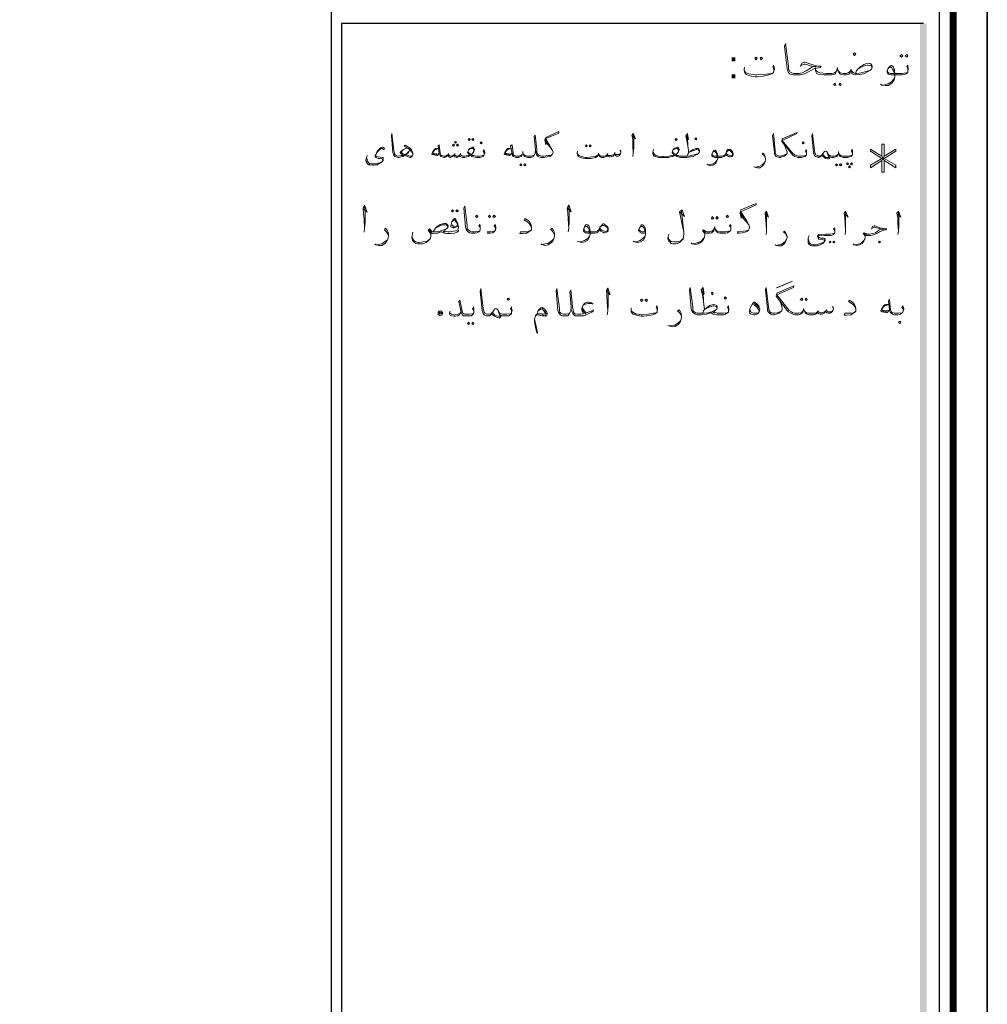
# Model space of a CAD drawing. Header units: metres. Extents: x 5.7 to 89.8, y 4 to 63.5.
# Tile 12 of 16: x 70.7 to 89.8, y 23.4 to 42.8. Entities that reach past the tile are written whole.
import ezdxf

# ---------------------------------------------------------------- set-up
doc = ezdxf.new("R2010")
doc.units = ezdxf.units.M
doc.header["$MEASUREMENT"] = 0
for name, color, linetype in [('PDF6_KADR', 7, 'Continuous'), ('PDF6_Text', 7, 'Continuous'), ('PDF6_textt', 7, 'Continuous')]:
    doc.layers.add(name, color=color, linetype=linetype)
doc.styles.add('PDF B Mitra', font='BMITRA.TTF')

msp = doc.modelspace()

# ---------------------------------------------------------------- linework, layer by layer
at = {"layer": 'PDF6_KADR', "lineweight": 25}
for points in [[(5.695, 4.013), (89.785, 4.013), (89.785, 63.476), (5.695, 63.476)], [(5.695, 63.476), (89.785, 63.476), (89.785, 4.013), (5.695, 4.013)], [(6.514, 4.832), (88.841, 4.832), (88.841, 62.657), (6.514, 62.657)]]:
    msp.add_lwpolyline(points, close=True, dxfattribs=at)
at = {"layer": 'PDF6_KADR', "lineweight": 0, "const_width": 0.135}
msp.add_lwpolyline([(6.235, 62.937), (6.235, 4.552), (89.111, 4.552), (89.111, 62.937)], close=True, dxfattribs=at)
at = {"layer": 'PDF6_KADR', "lineweight": 25}
for points in [[(76.851, 4.832), (76.851, 62.657)], [(88.524, 42.759), (77.053, 42.759), (77.053, 15.956), (77.053, 15.628), (88.524, 15.628)]]:
    msp.add_lwpolyline(points, dxfattribs=at)
at = {"layer": 'PDF6_KADR', "transparency": 33554559}
for points in [[(88.456, 15.628), (88.591, 15.628), (88.456, 42.759)], [(88.591, 15.628), (88.456, 42.759), (88.591, 42.759)]]:
    msp.add_solid(points, dxfattribs=at)
at = {"layer": 'PDF6_textt', "lineweight": 20}
for points in [[(86.097, 41.912), (86.135, 41.989), (86.174, 41.998), (86.193, 41.998), (86.328, 41.95), (86.443, 41.921), (86.511, 41.921), (86.491, 41.893), (86.424, 41.883), (86.376, 41.873), (86.318, 41.844), (86.26, 41.806), (86.183, 41.767), (86.097, 41.748), (85.971, 41.748), (85.962, 41.748), (85.923, 41.758), (85.885, 41.767), (85.865, 41.796), (85.846, 41.835), (85.836, 41.873), (85.788, 42.307), (85.808, 42.364), (85.865, 41.921), (85.865, 41.854), (85.875, 41.835), (85.894, 41.806), (85.933, 41.787), (85.962, 41.777), (85.971, 41.777), (86.068, 41.777), (86.135, 41.787), (86.212, 41.825), (86.299, 41.883), (86.347, 41.912), (86.414, 41.912), (86.347, 41.912), (86.193, 41.96), (86.174, 41.96), (86.116, 41.931)], [(85.576, 41.825), (85.576, 41.844), (85.567, 41.883), (85.557, 41.912), (85.567, 41.941), (85.576, 41.921), (85.586, 41.873), (85.586, 41.854), (85.576, 41.825), (85.567, 41.796), (85.538, 41.767), (85.47, 41.748), (85.336, 41.719), (85.259, 41.71), (85.21, 41.71), (85.104, 41.729), (85.037, 41.758), (85.008, 41.777), (84.999, 41.806), (84.989, 41.835), (84.989, 41.854), (84.999, 41.902)], [(87.185, 41.777), (87.204, 41.835), (87.233, 41.864), (87.272, 41.902), (87.349, 41.95), (87.426, 41.979), (87.474, 41.97), (87.503, 41.95), (87.512, 41.921), (87.512, 41.902), (87.503, 41.864), (87.483, 41.844), (87.435, 41.815), (87.349, 41.767), (87.272, 41.758), (87.194, 41.748), (87.185, 41.748), (87.146, 41.758), (87.117, 41.767), (87.117, 41.787), (87.108, 41.825), (87.098, 41.864), (87.089, 41.825), (87.079, 41.787), (87.069, 41.767), (87.04, 41.758), (87.002, 41.748), (86.954, 41.748), (86.906, 41.758), (86.877, 41.767), (86.857, 41.796), (86.838, 41.844), (86.828, 41.893), (86.819, 41.844), (86.8, 41.796), (86.79, 41.767), (86.751, 41.758), (86.713, 41.748), (86.655, 41.748), (86.568, 41.748), (86.482, 41.758), (86.424, 41.767), (86.405, 41.806), (86.395, 41.844), (86.395, 41.893)], [(87.233, 41.864), (87.31, 41.912), (87.387, 41.931), (87.426, 41.941), (87.435, 41.941), (87.493, 41.931), (87.512, 41.902)], [(88.215, 41.825), (88.215, 41.844), (88.215, 41.883), (88.196, 41.912), (88.215, 41.941), (88.215, 41.921), (88.225, 41.873), (88.225, 41.854), (88.215, 41.825), (88.215, 41.796), (88.186, 41.767), (88.148, 41.758), (88.1, 41.748), (88.032, 41.748), (87.888, 41.748), (87.849, 41.758), (87.83, 41.767), (87.82, 41.777), (87.811, 41.806), (87.811, 41.825), (87.83, 41.883), (87.869, 41.921), (87.888, 41.931), (87.898, 41.931), (87.926, 41.912), (87.955, 41.844), (87.965, 41.767), (87.965, 41.71), (87.946, 41.652), (87.907, 41.594), (87.84, 41.536), (87.772, 41.536), (87.705, 41.546), (87.676, 41.565)], [(84.989, 41.835), (85.018, 41.796), (85.085, 41.767), (85.21, 41.748), (85.239, 41.748), (85.374, 41.758), (85.48, 41.767), (85.528, 41.777), (85.567, 41.796)], [(86.809, 41.835), (86.8, 41.806), (86.771, 41.787), (86.723, 41.777), (86.655, 41.777), (86.607, 41.777), (86.482, 41.787), (86.434, 41.806), (86.414, 41.825), (86.395, 41.844)], [(86.848, 41.835), (86.867, 41.806), (86.886, 41.787), (86.944, 41.777), (87.002, 41.777), (87.04, 41.787), (87.069, 41.806), (87.089, 41.825)], [(87.108, 41.825), (87.146, 41.787), (87.185, 41.777), (87.214, 41.777), (87.3, 41.787), (87.397, 41.815), (87.483, 41.844)], [(87.83, 41.873), (87.849, 41.893), (87.878, 41.902), (87.898, 41.902), (87.917, 41.864), (87.936, 41.825), (87.946, 41.796), (87.965, 41.71), (87.946, 41.671), (87.898, 41.613), (87.83, 41.575), (87.763, 41.555), (87.715, 41.546)], [(87.82, 41.835), (87.82, 41.806), (87.84, 41.787), (87.878, 41.777), (88.032, 41.777), (88.109, 41.777), (88.186, 41.787), (88.215, 41.796)], [(78.459, 40.188), (78.449, 40.207), (78.43, 40.236), (78.392, 40.284), (78.286, 40.342), (78.305, 40.361), (78.411, 40.294), (78.44, 40.255), (78.459, 40.207), (78.459, 40.178), (78.449, 40.159), (78.44, 40.14), (78.411, 40.12), (78.401, 40.12), (78.305, 40.159), (78.247, 40.178), (78.218, 40.197), (78.209, 40.207), (78.209, 40.217), (78.228, 40.246), (78.257, 40.265), (78.276, 40.274), (78.314, 40.294), (78.343, 40.303), (78.372, 40.294), (78.392, 40.274), (78.392, 40.255), (78.372, 40.217), (78.324, 40.178), (78.286, 40.159), (78.266, 40.14), (78.218, 40.13), (78.18, 40.12), (78.17, 40.12), (78.16, 40.12), (78.132, 40.13), (78.103, 40.14), (78.083, 40.159), (78.074, 40.188), (78.064, 40.217), (78.035, 40.544), (78.045, 40.592), (78.083, 40.255), (78.093, 40.207), (78.093, 40.188), (78.112, 40.169), (78.132, 40.159), (78.16, 40.149), (78.17, 40.149), (78.228, 40.159), (78.266, 40.159), (78.286, 40.169), (78.324, 40.188), (78.343, 40.207), (78.382, 40.246)], [(81.204, 40.178), (81.165, 40.159), (81.127, 40.159), (81.05, 40.149), (81.021, 40.149), (80.992, 40.149), (80.953, 40.159), (80.944, 40.159), (80.925, 40.178), (80.905, 40.226), (80.905, 40.274), (80.867, 40.563), (80.848, 40.535), (80.876, 40.274), (80.886, 40.226), (80.896, 40.178), (80.915, 40.149), (80.944, 40.13), (80.992, 40.12), (81.021, 40.12), (81.04, 40.12), (81.108, 40.13), (81.165, 40.14), (81.185, 40.159), (81.204, 40.178), (81.223, 40.217), (81.223, 40.226), (81.213, 40.255), (81.175, 40.332), (81.079, 40.496), (81.339, 40.602), (81.339, 40.631), (81.079, 40.515), (81.059, 40.467), (81.079, 40.371), (81.079, 40.496)], [(82.783, 40.544), (82.851, 40.486), (82.803, 40.602), (82.774, 40.554), (82.793, 40.477), (82.793, 40.361), (82.803, 40.207), (82.793, 40.14)], [(82.803, 40.207), (82.812, 40.313), (82.812, 40.496), (82.803, 40.573)], [(83.843, 40.544), (83.891, 40.477), (83.872, 40.592), (83.843, 40.544), (83.862, 40.457), (83.881, 40.352), (83.901, 40.207)], [(83.881, 40.352), (83.872, 40.506), (83.872, 40.583)], [(85.779, 40.38), (85.808, 40.313), (85.827, 40.255), (85.836, 40.226), (85.836, 40.207), (85.827, 40.188), (85.798, 40.159), (85.779, 40.149), (85.74, 40.13), (85.702, 40.12), (85.682, 40.12), (85.644, 40.13), (85.625, 40.14), (85.605, 40.159), (85.586, 40.188), (85.586, 40.217), (85.548, 40.544), (85.567, 40.592), (85.605, 40.255), (85.605, 40.207), (85.615, 40.188), (85.625, 40.169), (85.653, 40.159), (85.682, 40.149), (85.711, 40.149), (85.75, 40.159), (85.788, 40.169), (85.827, 40.188)], [(86.222, 40.178), (86.222, 40.197), (86.212, 40.226), (86.202, 40.246), (86.212, 40.274), (86.222, 40.255), (86.222, 40.217), (86.222, 40.207), (86.222, 40.178), (86.212, 40.159), (86.193, 40.14), (86.164, 40.13), (86.125, 40.12), (86.077, 40.12), (86.058, 40.12), (86.019, 40.13), (85.981, 40.14), (85.942, 40.169), (85.923, 40.197), (85.731, 40.438), (85.74, 40.486), (86.039, 40.612), (86.029, 40.592), (85.74, 40.457), (85.952, 40.197), (85.991, 40.169), (86.019, 40.159), (86.058, 40.149), (86.077, 40.149), (86.135, 40.149), (86.193, 40.159), (86.212, 40.159)], [(87.127, 40.178), (87.127, 40.197), (87.117, 40.226), (87.108, 40.246), (87.117, 40.274), (87.127, 40.255), (87.127, 40.217), (87.127, 40.207), (87.127, 40.178), (87.117, 40.159), (87.098, 40.14), (87.069, 40.13), (87.031, 40.12), (86.983, 40.12), (86.944, 40.12), (86.915, 40.13), (86.886, 40.14), (86.867, 40.159), (86.857, 40.197), (86.848, 40.236), (86.848, 40.197), (86.828, 40.159), (86.819, 40.14), (86.79, 40.13), (86.761, 40.12), (86.723, 40.12), (86.713, 40.12), (86.684, 40.13), (86.665, 40.14), (86.655, 40.178), (86.626, 40.226), (86.617, 40.236), (86.597, 40.246), (86.588, 40.246), (86.578, 40.236), (86.559, 40.226), (86.54, 40.197), (86.52, 40.159), (86.511, 40.149), (86.501, 40.14), (86.482, 40.13), (86.462, 40.12), (86.453, 40.12), (86.424, 40.13), (86.395, 40.14), (86.376, 40.159), (86.366, 40.188), (86.357, 40.217), (86.328, 40.544), (86.337, 40.592), (86.376, 40.255), (86.385, 40.207), (86.395, 40.188), (86.405, 40.169), (86.434, 40.159), (86.453, 40.149), (86.462, 40.149), (86.472, 40.149), (86.501, 40.159), (86.511, 40.159), (86.52, 40.169), (86.54, 40.197)], [(81.079, 40.448), (81.136, 40.371)], [(81.079, 40.419), (81.165, 40.323), (81.213, 40.255)], [(87.705, 40.063), (87.705, 39.831), (87.753, 39.831), (87.753, 40.063), (87.984, 39.918), (87.984, 39.966), (87.753, 40.101), (87.984, 40.246), (87.984, 40.284), (87.753, 40.149), (87.753, 40.38), (87.705, 40.38), (87.705, 40.149), (87.483, 40.284), (87.483, 40.246), (87.705, 40.101), (87.483, 39.966), (87.483, 39.918), (87.705, 40.063), (87.753, 40.149)], [(77.881, 40.294), (77.871, 40.303), (77.833, 40.294), (77.804, 40.274), (77.766, 40.236), (77.746, 40.217), (77.737, 40.188), (77.727, 40.159), (77.737, 40.14), (77.775, 40.13), (77.852, 40.12), (77.871, 40.12), (77.871, 40.101), (77.871, 40.082), (77.871, 40.063), (77.852, 40.034), (77.823, 40.014), (77.785, 39.995), (77.756, 39.976), (77.727, 39.976), (77.679, 39.966), (77.66, 39.966), (77.611, 39.976), (77.592, 39.976), (77.563, 39.995), (77.544, 40.024), (77.534, 40.063), (77.544, 40.12), (77.554, 40.159)], [(77.862, 40.294), (77.871, 40.274), (77.9, 40.284), (77.891, 40.313), (77.871, 40.323), (77.862, 40.323), (77.823, 40.313), (77.804, 40.294), (77.775, 40.265), (77.746, 40.226), (77.727, 40.188), (77.717, 40.159), (77.717, 40.14), (77.727, 40.12), (77.737, 40.12), (77.775, 40.101), (77.823, 40.101), (77.852, 40.091), (77.862, 40.082), (77.871, 40.072), (77.862, 40.053), (77.852, 40.043), (77.814, 40.024), (77.766, 40.005), (77.737, 39.995), (77.669, 39.995), (77.65, 39.995), (77.611, 39.995), (77.592, 40.014), (77.573, 40.034), (77.554, 40.053), (77.554, 40.082), (77.544, 40.12)], [(78.449, 40.159), (78.43, 40.149), (78.411, 40.149), (78.363, 40.159), (78.305, 40.178), (78.257, 40.197), (78.237, 40.217), (78.228, 40.217), (78.228, 40.226), (78.237, 40.236), (78.276, 40.274), (78.314, 40.294)], [(78.979, 40.197), (78.941, 40.159), (78.931, 40.159), (78.863, 40.169), (78.835, 40.178), (78.835, 40.188), (78.854, 40.236), (78.883, 40.274), (78.902, 40.294), (78.921, 40.294), (78.969, 40.294), (78.912, 40.274), (78.883, 40.265), (78.854, 40.217), (78.863, 40.197), (78.883, 40.197), (78.96, 40.188), (78.979, 40.207)], [(78.931, 40.169), (78.854, 40.188)], [(79.865, 40.178), (79.865, 40.197), (79.855, 40.226), (79.846, 40.246), (79.855, 40.274), (79.865, 40.255), (79.875, 40.217), (79.875, 40.207), (79.865, 40.178), (79.855, 40.159), (79.836, 40.14), (79.817, 40.13), (79.778, 40.12), (79.721, 40.12), (79.711, 40.12), (79.663, 40.13), (79.624, 40.14), (79.605, 40.159), (79.595, 40.169), (79.576, 40.159), (79.557, 40.14), (79.518, 40.13), (79.48, 40.12), (79.461, 40.12), (79.441, 40.12), (79.412, 40.13), (79.393, 40.14), (79.374, 40.159), (79.364, 40.14), (79.345, 40.13), (79.326, 40.12), (79.316, 40.12), (79.287, 40.13), (79.278, 40.14), (79.268, 40.169), (79.249, 40.14), (79.229, 40.13), (79.201, 40.12), (79.191, 40.12), (79.172, 40.13), (79.162, 40.14), (79.143, 40.169), (79.124, 40.14), (79.104, 40.13), (79.085, 40.12), (79.075, 40.12), (79.066, 40.12), (79.037, 40.13), (79.008, 40.14), (78.998, 40.159), (78.979, 40.197), (78.96, 40.352), (78.979, 40.371), (78.998, 40.207), (79.008, 40.178), (79.018, 40.159), (79.037, 40.159), (79.066, 40.149), (79.075, 40.149), (79.095, 40.149), (79.124, 40.159), (79.143, 40.169), (79.162, 40.178), (79.172, 40.159), (79.201, 40.149), (79.22, 40.149), (79.249, 40.159), (79.268, 40.169), (79.278, 40.178), (79.297, 40.159), (79.316, 40.149), (79.345, 40.149), (79.374, 40.159), (79.393, 40.178), (79.403, 40.169), (79.422, 40.159), (79.441, 40.149), (79.461, 40.149), (79.48, 40.149), (79.538, 40.159), (79.576, 40.169), (79.557, 40.197), (79.538, 40.217), (79.538, 40.226), (79.557, 40.265), (79.576, 40.294), (79.615, 40.313), (79.634, 40.323), (79.653, 40.323), (79.663, 40.313), (79.672, 40.284), (79.672, 40.274), (79.663, 40.236), (79.634, 40.197), (79.605, 40.178), (79.634, 40.159), (79.653, 40.159), (79.711, 40.149), (79.721, 40.149), (79.778, 40.149), (79.836, 40.159), (79.855, 40.159)], [(79.162, 40.197), (79.162, 40.178)], [(79.287, 40.197), (79.278, 40.178)], [(79.403, 40.197), (79.393, 40.178)], [(79.547, 40.236), (79.557, 40.217), (79.576, 40.197), (79.605, 40.178)], [(79.663, 40.236), (79.663, 40.265), (79.653, 40.294), (79.634, 40.294), (79.624, 40.294), (79.576, 40.284), (79.557, 40.265)], [(80.414, 40.197), (80.366, 40.159), (80.356, 40.159), (80.289, 40.169), (80.26, 40.178), (80.26, 40.188), (80.279, 40.236), (80.308, 40.274), (80.327, 40.294), (80.347, 40.294), (80.395, 40.294), (80.337, 40.274), (80.308, 40.265), (80.279, 40.217), (80.289, 40.197), (80.308, 40.197), (80.385, 40.188), (80.414, 40.207)], [(80.356, 40.169), (80.279, 40.188)], [(80.876, 40.274), (80.867, 40.207), (80.857, 40.178), (80.838, 40.14), (80.819, 40.13), (80.78, 40.12), (80.761, 40.12), (80.722, 40.12), (80.684, 40.13), (80.665, 40.14), (80.645, 40.159), (80.636, 40.197), (80.626, 40.236), (80.626, 40.197), (80.607, 40.159), (80.597, 40.14), (80.568, 40.13), (80.539, 40.12), (80.501, 40.12), (80.491, 40.12), (80.462, 40.13), (80.433, 40.14), (80.424, 40.159), (80.414, 40.197), (80.385, 40.352), (80.414, 40.371), (80.433, 40.207), (80.433, 40.178), (80.453, 40.159), (80.462, 40.159), (80.491, 40.149), (80.501, 40.149), (80.549, 40.149), (80.587, 40.159), (80.607, 40.169), (80.616, 40.188)], [(80.857, 40.178), (80.848, 40.159), (80.828, 40.159), (80.79, 40.149), (80.761, 40.149), (80.713, 40.149), (80.674, 40.159), (80.655, 40.169), (80.645, 40.188)], [(82.562, 40.217), (82.543, 40.255), (82.552, 40.265), (82.562, 40.236), (82.562, 40.217), (82.552, 40.197), (82.543, 40.178), (82.533, 40.159), (82.504, 40.149), (82.475, 40.149), (82.456, 40.159), (82.427, 40.169), (82.427, 40.178), (82.408, 40.149), (82.379, 40.14), (82.35, 40.13), (82.331, 40.13), (82.311, 40.14), (82.292, 40.149), (82.292, 40.169), (82.273, 40.14), (82.254, 40.13), (82.225, 40.12), (82.186, 40.12), (82.177, 40.12), (82.157, 40.13), (82.148, 40.14), (82.138, 40.149), (82.128, 40.169), (82.119, 40.207), (82.119, 40.178), (82.1, 40.149), (82.09, 40.14), (82.061, 40.12), (81.974, 40.101), (81.897, 40.101), (81.859, 40.101), (81.782, 40.111), (81.724, 40.14), (81.705, 40.169), (81.695, 40.197), (81.695, 40.217), (81.705, 40.246)], [(81.695, 40.197), (81.734, 40.159), (81.782, 40.14), (81.859, 40.12), (81.888, 40.12), (81.984, 40.13), (82.061, 40.14), (82.09, 40.159), (82.119, 40.178)], [(82.128, 40.178), (82.148, 40.159), (82.177, 40.149), (82.186, 40.149), (82.234, 40.149), (82.273, 40.159), (82.292, 40.169), (82.292, 40.178), (82.311, 40.159), (82.34, 40.159), (82.369, 40.159), (82.408, 40.169), (82.427, 40.178), (82.437, 40.197), (82.456, 40.178), (82.475, 40.178), (82.514, 40.178), (82.533, 40.178), (82.552, 40.197)], [(82.302, 40.197), (82.292, 40.178)], [(82.446, 40.217), (82.437, 40.197)], [(83.862, 40.149), (83.881, 40.188), (83.901, 40.217), (83.929, 40.236), (83.987, 40.274), (84.045, 40.294), (84.084, 40.294), (84.103, 40.274), (84.112, 40.255), (84.112, 40.236), (84.103, 40.217), (84.093, 40.197), (84.055, 40.178), (83.987, 40.14), (83.939, 40.13), (83.852, 40.12), (83.737, 40.12), (83.698, 40.13), (83.66, 40.14), (83.641, 40.159), (83.631, 40.169), (83.612, 40.159), (83.583, 40.14), (83.535, 40.13), (83.496, 40.12), (83.409, 40.12), (83.381, 40.12), (83.303, 40.12), (83.246, 40.14), (83.217, 40.149), (83.198, 40.178), (83.188, 40.197), (83.188, 40.217), (83.198, 40.255), (83.207, 40.284)], [(83.198, 40.217), (83.207, 40.197), (83.226, 40.178), (83.246, 40.159), (83.303, 40.149), (83.381, 40.14), (83.409, 40.14), (83.506, 40.149), (83.564, 40.159), (83.612, 40.169), (83.583, 40.197), (83.573, 40.217), (83.573, 40.226), (83.583, 40.265), (83.612, 40.294), (83.641, 40.313), (83.669, 40.323), (83.679, 40.323), (83.698, 40.313), (83.708, 40.284), (83.708, 40.274), (83.698, 40.236), (83.669, 40.197), (83.641, 40.178), (83.66, 40.159), (83.689, 40.159), (83.718, 40.149), (83.737, 40.149), (83.891, 40.149), (83.958, 40.159), (84.026, 40.178), (84.093, 40.197)], [(83.698, 40.236), (83.698, 40.265), (83.679, 40.294), (83.669, 40.294), (83.66, 40.294), (83.612, 40.284), (83.583, 40.265)], [(83.583, 40.236), (83.583, 40.217), (83.602, 40.197), (83.641, 40.178)], [(83.901, 40.217), (83.958, 40.246), (84.016, 40.265), (84.045, 40.274), (84.055, 40.274), (84.093, 40.265), (84.112, 40.236)], [(84.623, 40.178), (84.613, 40.159), (84.594, 40.14), (84.575, 40.13), (84.546, 40.12), (84.517, 40.12), (84.411, 40.12), (84.382, 40.13), (84.373, 40.14), (84.353, 40.149), (84.353, 40.169), (84.353, 40.178), (84.373, 40.226), (84.392, 40.255), (84.411, 40.265), (84.421, 40.265), (84.44, 40.246), (84.459, 40.197), (84.469, 40.14), (84.469, 40.101), (84.45, 40.053), (84.43, 40.005), (84.373, 39.966), (84.324, 39.957), (84.276, 39.976), (84.257, 39.986)], [(84.373, 40.217), (84.382, 40.236), (84.401, 40.236), (84.411, 40.236), (84.43, 40.217), (84.45, 40.178), (84.45, 40.159), (84.469, 40.101), (84.45, 40.063), (84.421, 40.024), (84.373, 39.995), (84.315, 39.976), (84.276, 39.976)], [(84.642, 40.226), (84.661, 40.246), (84.681, 40.255), (84.7, 40.255), (84.719, 40.246), (84.729, 40.236), (84.748, 40.217), (84.767, 40.188), (84.767, 40.178), (84.748, 40.159), (84.739, 40.149), (84.71, 40.159), (84.661, 40.178), (84.633, 40.197), (84.613, 40.178), (84.594, 40.159), (84.556, 40.149), (84.517, 40.149), (84.401, 40.149), (84.373, 40.159), (84.363, 40.169), (84.353, 40.188)], [(85.413, 40.091), (85.403, 40.12), (85.384, 40.159), (85.345, 40.188), (85.365, 40.207), (85.384, 40.178), (85.403, 40.14), (85.413, 40.101), (85.413, 40.082), (85.403, 40.043), (85.384, 39.995), (85.355, 39.957), (85.307, 39.918), (85.249, 39.918), (85.201, 39.928), (85.182, 39.937)], [(86.626, 40.226), (86.636, 40.197), (86.655, 40.14), (86.655, 40.12), (86.636, 40.12), (86.607, 40.12), (86.578, 40.14), (86.559, 40.159), (86.54, 40.178)], [(86.838, 40.188), (86.828, 40.169), (86.809, 40.159), (86.771, 40.149), (86.723, 40.149), (86.713, 40.149), (86.684, 40.159), (86.665, 40.159), (86.655, 40.178)], [(86.867, 40.188), (86.877, 40.169), (86.896, 40.159), (86.934, 40.149), (86.983, 40.149), (87.04, 40.149), (87.098, 40.159), (87.117, 40.159)], [(85.21, 39.928), (85.249, 39.937), (85.297, 39.947), (85.345, 39.976), (85.384, 40.014), (85.403, 40.043)], [(86.665, 40.14), (86.674, 40.12), (86.674, 40.101), (86.655, 40.091), (86.636, 40.091), (86.597, 40.101), (86.578, 40.12), (86.549, 40.14), (86.52, 40.159)], [(87.705, 40.149), (87.753, 40.063)], [(87.753, 40.101), (87.705, 40.101)], [(84.854, 38.628), (84.893, 38.628), (84.96, 38.637), (85.027, 38.656), (85.056, 38.666), (85.076, 38.685), (85.095, 38.733), (85.095, 38.753), (85.085, 38.791), (85.037, 38.878), (84.922, 39.051), (85.23, 39.186), (85.23, 39.215), (84.922, 39.09), (84.912, 39.022), (84.931, 38.926), (84.922, 39.051)], [(77.477, 39.109), (77.554, 39.042), (77.505, 39.177), (77.477, 39.119), (77.486, 39.022), (77.496, 38.897), (77.505, 38.724), (77.496, 38.647)], [(77.505, 38.724), (77.515, 38.849), (77.515, 39.051), (77.505, 39.148)], [(79.788, 38.695), (79.788, 38.724), (79.778, 38.753), (79.759, 38.772), (79.778, 38.801), (79.788, 38.782), (79.788, 38.743), (79.788, 38.724), (79.788, 38.695), (79.778, 38.676), (79.759, 38.656), (79.721, 38.637), (79.682, 38.628), (79.624, 38.628), (79.615, 38.628), (79.576, 38.637), (79.547, 38.656), (79.528, 38.676), (79.509, 38.705), (79.499, 38.743), (79.461, 39.119), (79.48, 39.167), (79.528, 38.782), (79.528, 38.724), (79.538, 38.705), (79.557, 38.685), (79.586, 38.666), (79.615, 38.656), (79.624, 38.656), (79.692, 38.656), (79.759, 38.666), (79.778, 38.676)], [(81.502, 39.119), (81.579, 39.051), (81.531, 39.186), (81.502, 39.128), (81.512, 39.032), (81.522, 38.907), (81.531, 38.724), (81.522, 38.656)], [(81.531, 38.724), (81.541, 38.859), (81.541, 39.051), (81.531, 39.157)], [(83.718, 39.051), (83.814, 38.955), (83.766, 39.09), (83.718, 39.051), (83.804, 38.647), (83.756, 39.061)], [(85.413, 39.003), (85.47, 38.945), (85.432, 39.061), (85.403, 39.022), (85.413, 38.936), (85.422, 38.82), (85.432, 38.666), (85.422, 38.599)], [(85.432, 38.666), (85.432, 38.772), (85.432, 38.955), (85.432, 39.042)], [(86.973, 39.003), (87.04, 38.945), (86.992, 39.061), (86.963, 39.022), (86.973, 38.936), (86.983, 38.82), (86.992, 38.666), (86.983, 38.599)], [(86.992, 38.666), (86.992, 38.772), (86.992, 38.955), (86.992, 39.042)], [(88.013, 39.003), (88.081, 38.945), (88.032, 39.061), (88.003, 39.022), (88.023, 38.936), (88.023, 38.82), (88.032, 38.666), (88.023, 38.599)], [(88.032, 38.666), (88.042, 38.772), (88.042, 38.955), (88.032, 39.042)], [(79.355, 38.762), (79.326, 38.753), (79.307, 38.743), (79.268, 38.733), (79.249, 38.733), (79.22, 38.743), (79.21, 38.753), (79.21, 38.772), (79.22, 38.82), (79.229, 38.859), (79.258, 38.897), (79.278, 38.916), (79.287, 38.916), (79.307, 38.897), (79.326, 38.859), (79.345, 38.811), (79.355, 38.762), (79.355, 38.733), (79.345, 38.695), (79.297, 38.676), (79.258, 38.666), (79.191, 38.656), (79.172, 38.656)], [(79.229, 38.849), (79.258, 38.878), (79.287, 38.888), (79.307, 38.859), (79.335, 38.811), (79.335, 38.791), (79.326, 38.772), (79.316, 38.762), (79.287, 38.753), (79.258, 38.753), (79.249, 38.772), (79.229, 38.791)], [(80.799, 38.733), (80.78, 38.782), (80.751, 38.82), (80.703, 38.859), (80.655, 38.888), (80.665, 38.916), (80.732, 38.878), (80.761, 38.849), (80.79, 38.791), (80.799, 38.733), (80.799, 38.724), (80.799, 38.695), (80.78, 38.676), (80.732, 38.647), (80.703, 38.628), (80.616, 38.618), (80.568, 38.618), (80.578, 38.656), (80.665, 38.656), (80.732, 38.656), (80.761, 38.676), (80.799, 38.695)], [(84.931, 39.003), (84.989, 38.926)], [(84.931, 38.965), (85.027, 38.859), (85.085, 38.791)], [(77.977, 38.589), (77.958, 38.618), (77.939, 38.656), (77.9, 38.695), (77.92, 38.724), (77.949, 38.685), (77.968, 38.647), (77.977, 38.599), (77.977, 38.579), (77.968, 38.531), (77.949, 38.483), (77.91, 38.425), (77.843, 38.387), (77.785, 38.387), (77.727, 38.396), (77.708, 38.416)], [(78.815, 38.647), (78.815, 38.589), (78.815, 38.57), (78.806, 38.522), (78.767, 38.483), (78.719, 38.445), (78.652, 38.416), (78.594, 38.416), (78.555, 38.416), (78.507, 38.425), (78.478, 38.454), (78.449, 38.483), (78.44, 38.55), (78.449, 38.608), (78.459, 38.647)], [(78.815, 38.589), (78.806, 38.618), (78.758, 38.685), (78.786, 38.714), (78.815, 38.685), (78.835, 38.656), (78.854, 38.656), (78.883, 38.656), (78.96, 38.656), (79.046, 38.685), (79.124, 38.714)], [(79.355, 38.685), (79.355, 38.666), (79.326, 38.647), (79.278, 38.628), (79.21, 38.618), (79.191, 38.618), (79.133, 38.618), (79.075, 38.628), (79.046, 38.647), (79.027, 38.656), (78.998, 38.647), (78.941, 38.628), (78.863, 38.618), (78.854, 38.618), (78.825, 38.628), (78.815, 38.647), (78.777, 38.695)], [(78.854, 38.656), (78.883, 38.695), (78.902, 38.724), (78.931, 38.753), (78.998, 38.801), (79.066, 38.82), (79.114, 38.82), (79.133, 38.801), (79.152, 38.782), (79.152, 38.753), (79.133, 38.724), (79.124, 38.714), (79.085, 38.685), (79.095, 38.666), (79.152, 38.656), (79.191, 38.656)], [(78.902, 38.724), (78.969, 38.762), (79.037, 38.791), (79.066, 38.791), (79.085, 38.791), (79.124, 38.791), (79.152, 38.753)], [(79.095, 38.647), (79.056, 38.666)], [(80.087, 38.695), (80.087, 38.724), (80.077, 38.753), (80.058, 38.772), (80.077, 38.801), (80.087, 38.782), (80.096, 38.743), (80.096, 38.724), (80.087, 38.695), (80.077, 38.676), (80.058, 38.656), (80.029, 38.637), (79.981, 38.628), (79.923, 38.628)], [(79.923, 38.656), (79.99, 38.656), (80.058, 38.666), (80.077, 38.676)], [(81.252, 38.589), (81.233, 38.628), (81.213, 38.666), (81.175, 38.705), (81.204, 38.724), (81.223, 38.695), (81.242, 38.656), (81.252, 38.608), (81.252, 38.589), (81.242, 38.541), (81.223, 38.483), (81.185, 38.435), (81.127, 38.396), (81.069, 38.387), (81.002, 38.406), (80.982, 38.416)], [(82.138, 38.695), (82.119, 38.666), (82.109, 38.656), (82.08, 38.637), (82.042, 38.628), (82.013, 38.628), (81.888, 38.628), (81.859, 38.637), (81.84, 38.647), (81.83, 38.656), (81.82, 38.685), (81.82, 38.695), (81.84, 38.753), (81.868, 38.791), (81.888, 38.791), (81.907, 38.791), (81.926, 38.772), (81.945, 38.714), (81.955, 38.656), (81.955, 38.599), (81.936, 38.55), (81.907, 38.493), (81.849, 38.454), (81.791, 38.445), (81.734, 38.454), (81.705, 38.473)], [(81.84, 38.743), (81.859, 38.753), (81.878, 38.762), (81.897, 38.762), (81.917, 38.733), (81.936, 38.695), (81.936, 38.676), (81.955, 38.599), (81.936, 38.56), (81.907, 38.522), (81.84, 38.483), (81.782, 38.464), (81.743, 38.454)], [(81.83, 38.705), (81.84, 38.685), (81.849, 38.666), (81.878, 38.656), (82.013, 38.656), (82.051, 38.656), (82.1, 38.676), (82.128, 38.695), (82.138, 38.724)], [(82.157, 38.753), (82.177, 38.772), (82.206, 38.782), (82.225, 38.782), (82.244, 38.772), (82.263, 38.762), (82.283, 38.743), (82.302, 38.705), (82.302, 38.695), (82.283, 38.666), (82.273, 38.656), (82.234, 38.666), (82.177, 38.685), (82.148, 38.724)], [(83.043, 38.637), (83.015, 38.628), (82.976, 38.628), (82.947, 38.637), (82.937, 38.647), (82.918, 38.656), (82.909, 38.685), (82.909, 38.695), (82.937, 38.753), (82.966, 38.791), (82.976, 38.791), (82.995, 38.791), (83.015, 38.772), (83.043, 38.714), (83.043, 38.656), (83.043, 38.599), (83.034, 38.55), (83.005, 38.493), (82.947, 38.454), (82.88, 38.445), (82.822, 38.454), (82.803, 38.473)], [(82.937, 38.743), (82.947, 38.753), (82.976, 38.762), (82.986, 38.762), (83.015, 38.733), (83.024, 38.695), (83.034, 38.676), (83.043, 38.599), (83.034, 38.56), (82.995, 38.522), (82.937, 38.483), (82.88, 38.464), (82.832, 38.454)], [(83.034, 38.666), (83.005, 38.656), (82.976, 38.656), (82.947, 38.666), (82.928, 38.685), (82.918, 38.705)], [(83.804, 38.647), (83.804, 38.618), (83.795, 38.55), (83.785, 38.512), (83.756, 38.483), (83.737, 38.454), (83.718, 38.445), (83.679, 38.425), (83.641, 38.416), (83.583, 38.416), (83.554, 38.425), (83.525, 38.454), (83.506, 38.473), (83.496, 38.483), (83.486, 38.522), (83.486, 38.531), (83.496, 38.579), (83.506, 38.608)], [(84.729, 38.695), (84.729, 38.724), (84.719, 38.753), (84.7, 38.772), (84.719, 38.801), (84.729, 38.782), (84.729, 38.743), (84.729, 38.724), (84.729, 38.695), (84.719, 38.676), (84.69, 38.656), (84.661, 38.637), (84.623, 38.628), (84.556, 38.628), (84.517, 38.628), (84.478, 38.637), (84.45, 38.656), (84.43, 38.676), (84.421, 38.714), (84.411, 38.753), (84.401, 38.714), (84.392, 38.676), (84.373, 38.656), (84.344, 38.637), (84.305, 38.628), (84.257, 38.628), (84.238, 38.628), (84.218, 38.637), (84.218, 38.599), (84.209, 38.55), (84.19, 38.502), (84.151, 38.454), (84.084, 38.416), (84.026, 38.406), (83.968, 38.416), (83.949, 38.435)], [(84.392, 38.705), (84.382, 38.685), (84.353, 38.666), (84.315, 38.656), (84.257, 38.656), (84.228, 38.666), (84.19, 38.695), (84.17, 38.666), (84.19, 38.656), (84.209, 38.628), (84.218, 38.608)], [(84.238, 38.647), (84.209, 38.656), (84.19, 38.685)], [(84.421, 38.705), (84.44, 38.685), (84.459, 38.666), (84.507, 38.656), (84.556, 38.656), (84.623, 38.656), (84.69, 38.666), (84.719, 38.676)], [(85.076, 38.685), (85.027, 38.676), (84.979, 38.666), (84.893, 38.656), (84.854, 38.656)], [(85.836, 38.55), (85.827, 38.579), (85.808, 38.618), (85.769, 38.647), (85.788, 38.666), (85.808, 38.637), (85.827, 38.599), (85.836, 38.56), (85.836, 38.541), (85.827, 38.502), (85.808, 38.454), (85.779, 38.416), (85.731, 38.377), (85.673, 38.377), (85.625, 38.387), (85.605, 38.396)], [(86.78, 38.637), (86.78, 38.656), (86.771, 38.685), (86.751, 38.705), (86.771, 38.733), (86.78, 38.714), (86.78, 38.676), (86.78, 38.666), (86.78, 38.637), (86.771, 38.618), (86.751, 38.599), (86.723, 38.589), (86.684, 38.579), (86.636, 38.579), (86.568, 38.579), (86.472, 38.589), (86.462, 38.589), (86.453, 38.579), (86.453, 38.57), (86.453, 38.56), (86.472, 38.541), (86.511, 38.531), (86.559, 38.531), (86.578, 38.522), (86.588, 38.512), (86.588, 38.483), (86.578, 38.464), (86.559, 38.435), (86.53, 38.416), (86.491, 38.396), (86.462, 38.387), (86.434, 38.377), (86.395, 38.377), (86.376, 38.377), (86.328, 38.377), (86.308, 38.387), (86.27, 38.406), (86.251, 38.435), (86.251, 38.473), (86.251, 38.531), (86.27, 38.579)], [(87.493, 38.705), (87.522, 38.762), (87.551, 38.772), (87.57, 38.772), (87.666, 38.733), (87.715, 38.724), (87.753, 38.714), (87.801, 38.714), (87.782, 38.695), (87.743, 38.685), (87.705, 38.676), (87.657, 38.656), (87.618, 38.628), (87.56, 38.599), (87.493, 38.579), (87.416, 38.579), (87.397, 38.579), (87.377, 38.589), (87.377, 38.56), (87.368, 38.512), (87.349, 38.473), (87.32, 38.425), (87.262, 38.396), (87.214, 38.387), (87.156, 38.396), (87.137, 38.416)], [(87.377, 38.56), (87.368, 38.579), (87.358, 38.599), (87.339, 38.618), (87.358, 38.637), (87.387, 38.618), (87.406, 38.608), (87.416, 38.608), (87.464, 38.608), (87.522, 38.618), (87.58, 38.637), (87.647, 38.685), (87.686, 38.705), (87.743, 38.705), (87.686, 38.705), (87.57, 38.743), (87.551, 38.743), (87.512, 38.724)], [(77.737, 38.396), (77.775, 38.406), (77.843, 38.416), (77.9, 38.454), (77.949, 38.493), (77.968, 38.531)], [(78.44, 38.56), (78.449, 38.522), (78.478, 38.483), (78.517, 38.454), (78.555, 38.445), (78.584, 38.445), (78.661, 38.454), (78.719, 38.464), (78.758, 38.483), (78.806, 38.522)], [(81.011, 38.406), (81.059, 38.416), (81.117, 38.425), (81.175, 38.454), (81.223, 38.502), (81.242, 38.541)], [(83.795, 38.55), (83.785, 38.522), (83.746, 38.483), (83.689, 38.454), (83.641, 38.454), (83.602, 38.454), (83.554, 38.464), (83.525, 38.483), (83.506, 38.512), (83.496, 38.531), (83.496, 38.55)], [(83.978, 38.416), (84.016, 38.425), (84.084, 38.445), (84.141, 38.473), (84.19, 38.522), (84.209, 38.55)], [(85.634, 38.387), (85.673, 38.396), (85.721, 38.406), (85.769, 38.435), (85.808, 38.473), (85.827, 38.502)], [(86.251, 38.531), (86.26, 38.493), (86.27, 38.464), (86.28, 38.435), (86.299, 38.416), (86.328, 38.406), (86.357, 38.396), (86.385, 38.396), (86.443, 38.406), (86.472, 38.416), (86.53, 38.435), (86.568, 38.454), (86.578, 38.454), (86.578, 38.473), (86.578, 38.493), (86.568, 38.493), (86.53, 38.502), (86.511, 38.512), (86.462, 38.512), (86.453, 38.531), (86.443, 38.541), (86.434, 38.56), (86.434, 38.57), (86.443, 38.589), (86.453, 38.599), (86.462, 38.599), (86.597, 38.608), (86.636, 38.608), (86.694, 38.608), (86.751, 38.618), (86.771, 38.618)], [(87.166, 38.396), (87.204, 38.406), (87.262, 38.416), (87.31, 38.445), (87.349, 38.483), (87.368, 38.512)], [(87.397, 38.599), (87.368, 38.608), (87.349, 38.628)], [(80.404, 37.067), (80.404, 37.087), (80.404, 37.115), (80.385, 37.135), (80.404, 37.173), (80.404, 37.144), (80.414, 37.106), (80.414, 37.096), (80.404, 37.067), (80.404, 37.038), (80.376, 37.019), (80.347, 37), (80.308, 37), (80.241, 37), (80.231, 37), (80.202, 37), (80.173, 37.019), (80.164, 37.058), (80.135, 37.115), (80.116, 37.135), (80.106, 37.135), (80.087, 37.135), (80.067, 37.135), (80.058, 37.115), (80.038, 37.077), (80.01, 37.038), (80, 37.029), (79.99, 37.019), (79.971, 37), (79.942, 37), (79.933, 37), (79.904, 37), (79.865, 37.019), (79.846, 37.038), (79.836, 37.067), (79.827, 37.106), (79.788, 37.481), (79.798, 37.539), (79.846, 37.144), (79.855, 37.096), (79.865, 37.067), (79.875, 37.048), (79.904, 37.038), (79.933, 37.029), (79.942, 37.029), (79.952, 37.029), (79.99, 37.038), (80, 37.038), (80.01, 37.048), (80.038, 37.077)], [(81.579, 37.173), (81.57, 37.096), (81.551, 37.058), (81.531, 37.019), (81.512, 37), (81.464, 37), (81.445, 37), (81.435, 37), (81.396, 37), (81.368, 37.019), (81.348, 37.038), (81.329, 37.067), (81.319, 37.106), (81.281, 37.481), (81.3, 37.539), (81.348, 37.144), (81.348, 37.096), (81.358, 37.067), (81.377, 37.048), (81.406, 37.038), (81.435, 37.029), (81.445, 37.029), (81.474, 37.029), (81.512, 37.038), (81.541, 37.038), (81.551, 37.058)], [(82.013, 37.231), (81.965, 37.26), (81.917, 37.27), (81.897, 37.27), (81.849, 37.25), (81.811, 37.202), (81.791, 37.144), (81.791, 37.115), (81.801, 37.077), (81.82, 37.038), (81.811, 37.038), (81.762, 37.029), (81.743, 37.029), (81.714, 37.029), (81.666, 37.038), (81.647, 37.038), (81.628, 37.067), (81.618, 37.115), (81.608, 37.173), (81.57, 37.51), (81.551, 37.472), (81.579, 37.173), (81.579, 37.115), (81.599, 37.067), (81.618, 37.029), (81.657, 37), (81.714, 37), (81.743, 37), (81.772, 37), (81.83, 37), (81.878, 37.019), (81.984, 37.067), (82.013, 37.087), (82.023, 37.115), (81.974, 37.087), (81.878, 37.058), (81.84, 37.096), (81.811, 37.135), (81.801, 37.164)], [(82.283, 37.481), (82.35, 37.414), (82.302, 37.549), (82.273, 37.501), (82.283, 37.404), (82.292, 37.27), (82.302, 37.096), (82.292, 37.019)], [(82.302, 37.096), (82.311, 37.221), (82.311, 37.424), (82.302, 37.52)], [(84.681, 37.087), (84.681, 37.115), (84.681, 37.144), (84.661, 37.164), (84.681, 37.192), (84.681, 37.173), (84.69, 37.135), (84.69, 37.115), (84.681, 37.087), (84.681, 37.067), (84.652, 37.048), (84.623, 37.029), (84.584, 37.019), (84.517, 37.019), (84.45, 37.019), (84.382, 37.029), (84.353, 37.048), (84.344, 37.058), (84.315, 37.048), (84.247, 37.029), (84.151, 37.019), (84.074, 37.019), (84.064, 37.019), (84.026, 37.029), (83.997, 37.048), (83.978, 37.067), (83.958, 37.096), (83.949, 37.135), (83.91, 37.51), (83.929, 37.558), (83.978, 37.173), (83.978, 37.115), (83.987, 37.096), (84.007, 37.077), (84.035, 37.058), (84.064, 37.048), (84.074, 37.048), (84.199, 37.048), (84.276, 37.058), (84.353, 37.077), (84.43, 37.115)], [(84.141, 37.51), (84.199, 37.424), (84.18, 37.558), (84.141, 37.51), (84.17, 37.414), (84.19, 37.279), (84.209, 37.115)], [(84.19, 37.279), (84.18, 37.462), (84.18, 37.549)], [(85.673, 37.318), (85.711, 37.25), (85.731, 37.183), (85.74, 37.144), (85.74, 37.115), (85.731, 37.096), (85.702, 37.067), (85.682, 37.048), (85.625, 37.029), (85.586, 37.019), (85.567, 37.019), (85.557, 37.019), (85.519, 37.029), (85.49, 37.048), (85.47, 37.067), (85.451, 37.096), (85.451, 37.135), (85.413, 37.51), (85.422, 37.558), (85.47, 37.173), (85.48, 37.115), (85.49, 37.096), (85.499, 37.077), (85.528, 37.058), (85.557, 37.048), (85.567, 37.048), (85.596, 37.048), (85.644, 37.058), (85.692, 37.077), (85.731, 37.096)], [(86.751, 37.135), (86.732, 37.173), (86.742, 37.183), (86.751, 37.144), (86.751, 37.135), (86.742, 37.106), (86.732, 37.077), (86.713, 37.067), (86.684, 37.048), (86.655, 37.048), (86.626, 37.058), (86.597, 37.077), (86.597, 37.087), (86.568, 37.048), (86.54, 37.038), (86.511, 37.029), (86.491, 37.029), (86.462, 37.038), (86.443, 37.048), (86.434, 37.077), (86.424, 37.048), (86.395, 37.029), (86.357, 37.019), (86.318, 37.019), (86.27, 37.019), (86.231, 37.029), (86.202, 37.048), (86.193, 37.067), (86.174, 37.106), (86.164, 37.144), (86.154, 37.106), (86.145, 37.067), (86.125, 37.048), (86.097, 37.029), (86.058, 37.019), (86.019, 37.019), (85.991, 37.019), (85.952, 37.029), (85.914, 37.048), (85.865, 37.077), (85.836, 37.106), (85.625, 37.385), (85.634, 37.443), (85.971, 37.587), (85.962, 37.558), (85.634, 37.414), (85.875, 37.106), (85.923, 37.077), (85.952, 37.058), (85.991, 37.048), (86.019, 37.048), (86.068, 37.048), (86.116, 37.058), (86.135, 37.077), (86.154, 37.096)], [(79.663, 37.067), (79.663, 37.087), (79.653, 37.115), (79.634, 37.135), (79.653, 37.173), (79.663, 37.144), (79.663, 37.106), (79.663, 37.096), (79.663, 37.067), (79.653, 37.038), (79.634, 37.019), (79.605, 37), (79.557, 37), (79.499, 37), (79.48, 37), (79.461, 37), (79.432, 37.019), (79.412, 37.067), (79.364, 37.279), (79.384, 37.308), (79.432, 37.087), (79.441, 37.048), (79.461, 37.038), (79.48, 37.029), (79.499, 37.029), (79.567, 37.029), (79.634, 37.038), (79.653, 37.038)], [(87.194, 37.125), (87.175, 37.173), (87.146, 37.212), (87.098, 37.25), (87.05, 37.279), (87.06, 37.308), (87.127, 37.27), (87.156, 37.241), (87.185, 37.183), (87.194, 37.125), (87.194, 37.115), (87.194, 37.087), (87.175, 37.067), (87.127, 37.038), (87.098, 37.019), (87.011, 37.009), (86.963, 37.009), (86.973, 37.048), (87.06, 37.048), (87.127, 37.048), (87.166, 37.067), (87.194, 37.087)], [(88.129, 37.087), (88.129, 37.115), (88.119, 37.144), (88.1, 37.164), (88.119, 37.192), (88.129, 37.173), (88.138, 37.135), (88.138, 37.115), (88.129, 37.087), (88.119, 37.067), (88.1, 37.048), (88.071, 37.029), (88.023, 37.019), (87.965, 37.019), (87.955, 37.019), (87.917, 37.029), (87.888, 37.048), (87.869, 37.067), (87.859, 37.115), (87.84, 37.289), (87.859, 37.318), (87.878, 37.115), (87.888, 37.087), (87.898, 37.067), (87.917, 37.058), (87.955, 37.048), (87.965, 37.048), (88.032, 37.048), (88.1, 37.058), (88.119, 37.067)], [(79.403, 37.115), (79.403, 37.067), (79.384, 37.038), (79.364, 37.009), (79.345, 37), (79.297, 36.99), (79.268, 36.99), (79.22, 37), (79.191, 37.009), (79.181, 37.038), (79.181, 37.058), (79.191, 37.087)], [(80.135, 37.115), (80.144, 37.077), (80.173, 37.009), (80.173, 37), (80.164, 36.99), (80.144, 36.99), (80.106, 37), (80.077, 37.009), (80.048, 37.038), (80.029, 37.067)], [(80.925, 37.087), (80.944, 37.106), (80.963, 37.115), (81.002, 37.135), (81.011, 37.135), (81.04, 37.096), (81.059, 37.067), (81.069, 37.038), (81.04, 37.029), (81.011, 37.038), (80.915, 37.038), (80.896, 37.029), (80.876, 37), (80.867, 36.971), (80.857, 36.932), (80.857, 36.894), (80.876, 36.769), (80.905, 36.663), (80.915, 36.653), (80.915, 36.672), (80.905, 36.721), (80.876, 36.855), (80.857, 36.932)], [(80.915, 37.038), (80.925, 37.087), (80.944, 37.115), (80.963, 37.135), (80.982, 37.154), (81.011, 37.164), (81.04, 37.144), (81.079, 37.106), (81.108, 37.058), (81.108, 37.038), (81.098, 37), (81.079, 36.99), (81.069, 36.99), (81.011, 37), (80.915, 37.019), (80.896, 37.009), (80.876, 37)], [(81.059, 37.106), (81.088, 37.038), (81.069, 37), (81.011, 37.019)], [(81.868, 37.029), (81.83, 37.067), (81.801, 37.115)], [(81.811, 37.202), (81.849, 37.231), (81.917, 37.241), (81.945, 37.241), (81.994, 37.241)], [(83.275, 37.087), (83.275, 37.115), (83.275, 37.144), (83.255, 37.164), (83.275, 37.192), (83.275, 37.173), (83.284, 37.135), (83.284, 37.115), (83.275, 37.087), (83.275, 37.067), (83.236, 37.038), (83.188, 37.019), (83.072, 37), (83.005, 36.99), (82.957, 36.99), (82.87, 37.009), (82.803, 37.029), (82.783, 37.048), (82.764, 37.077), (82.764, 37.096), (82.764, 37.115), (82.764, 37.154)], [(82.764, 37.096), (82.793, 37.067), (82.851, 37.038), (82.957, 37.019), (82.986, 37.019), (83.101, 37.029), (83.198, 37.048), (83.236, 37.048), (83.275, 37.067)], [(83.756, 36.981), (83.746, 37.019), (83.718, 37.058), (83.679, 37.096), (83.708, 37.115), (83.727, 37.087), (83.746, 37.048), (83.756, 37), (83.756, 36.981), (83.746, 36.932), (83.727, 36.875), (83.689, 36.826), (83.631, 36.788), (83.573, 36.778), (83.506, 36.798), (83.486, 36.807)], [(84.17, 37.048), (84.19, 37.096), (84.209, 37.125), (84.247, 37.154), (84.315, 37.202), (84.382, 37.221), (84.421, 37.212), (84.45, 37.202), (84.459, 37.183), (84.459, 37.154), (84.45, 37.125), (84.43, 37.115), (84.392, 37.077), (84.411, 37.067), (84.459, 37.048), (84.517, 37.048), (84.584, 37.048), (84.652, 37.058), (84.681, 37.067)], [(84.209, 37.125), (84.276, 37.164), (84.344, 37.183), (84.382, 37.192), (84.392, 37.192), (84.44, 37.183), (84.459, 37.154)], [(85.268, 37.058), (85.22, 37.048), (85.182, 37.048), (85.153, 37.058), (85.114, 37.077), (85.104, 37.135)], [(85.153, 37.231), (85.191, 37.212), (85.23, 37.183), (85.259, 37.144), (85.287, 37.106), (85.287, 37.077)], [(85.182, 37.25), (85.22, 37.221), (85.259, 37.183), (85.278, 37.154)], [(86.183, 37.096), (86.193, 37.077), (86.222, 37.058), (86.26, 37.048), (86.318, 37.048), (86.376, 37.048), (86.414, 37.058), (86.434, 37.077), (86.443, 37.087), (86.462, 37.067), (86.491, 37.058), (86.53, 37.058), (86.568, 37.077), (86.597, 37.087), (86.607, 37.106), (86.626, 37.087), (86.645, 37.077), (86.694, 37.077), (86.723, 37.087), (86.742, 37.106)], [(86.453, 37.106), (86.443, 37.087)], [(86.617, 37.125), (86.607, 37.106)], [(87.84, 37.212), (87.772, 37.202), (87.743, 37.183), (87.705, 37.135), (87.705, 37.125), (87.715, 37.115), (87.734, 37.106), (87.83, 37.096), (87.859, 37.115), (87.801, 37.058), (87.715, 37.077), (87.686, 37.087), (87.686, 37.096), (87.705, 37.144), (87.743, 37.202), (87.763, 37.212), (87.782, 37.221), (87.84, 37.221)], [(87.801, 37.077), (87.705, 37.096)], [(79.181, 37.058), (79.22, 37.029), (79.268, 37.019), (79.287, 37.019), (79.345, 37.029), (79.364, 37.038), (79.384, 37.038)], [(80.173, 37.019), (80.183, 36.99), (80.183, 36.971), (80.173, 36.961), (80.144, 36.961), (80.106, 36.971), (80.067, 36.99), (80.038, 37.009), (80.01, 37.038)], [(80.164, 37.058), (80.173, 37.038), (80.202, 37.038), (80.231, 37.029), (80.241, 37.029), (80.308, 37.029), (80.376, 37.038), (80.404, 37.038)], [(83.515, 36.798), (83.564, 36.807), (83.621, 36.817), (83.679, 36.846), (83.727, 36.894), (83.746, 36.932)], [(84.411, 37.048), (84.373, 37.067)]]:
    msp.add_lwpolyline(points, dxfattribs=at)
for points in [[(87.166, 42.133), (87.194, 42.162), (87.166, 42.181), (87.137, 42.162)], [(88.09, 42.153), (88.119, 42.124), (88.09, 42.095), (88.061, 42.124)], [(88.196, 42.153), (88.215, 42.124), (88.196, 42.095), (88.167, 42.124)], [(85.23, 42.095), (85.249, 42.076), (85.23, 42.047), (85.201, 42.076)], [(85.326, 42.095), (85.355, 42.076), (85.326, 42.047), (85.307, 42.076)], [(86.78, 41.584), (86.8, 41.555), (86.78, 41.536), (86.751, 41.555)], [(86.886, 41.584), (86.906, 41.555), (86.886, 41.536), (86.857, 41.555)], [(79.258, 40.342), (79.278, 40.361), (79.258, 40.38), (79.239, 40.361)], [(79.297, 40.4), (79.316, 40.419), (79.297, 40.438), (79.278, 40.419)], [(79.335, 40.342), (79.355, 40.361), (79.335, 40.38), (79.316, 40.361)], [(79.567, 40.496), (79.586, 40.477), (79.567, 40.457), (79.547, 40.477)], [(79.644, 40.496), (79.663, 40.477), (79.644, 40.457), (79.624, 40.477)], [(79.807, 40.39), (79.827, 40.409), (79.807, 40.429), (79.788, 40.409)], [(83.65, 40.457), (83.669, 40.477), (83.65, 40.496), (83.631, 40.477)], [(84.035, 40.467), (84.055, 40.486), (84.035, 40.506), (84.016, 40.486)], [(86.154, 40.39), (86.174, 40.409), (86.154, 40.429), (86.135, 40.409)], [(81.878, 40.371), (81.897, 40.352), (81.878, 40.332), (81.859, 40.352)], [(81.955, 40.371), (81.974, 40.352), (81.955, 40.332), (81.936, 40.352)], [(84.623, 40.178), (84.633, 40.217), (84.652, 40.255), (84.671, 40.274), (84.69, 40.274), (84.7, 40.274), (84.719, 40.274), (84.758, 40.236), (84.767, 40.217), (84.777, 40.188), (84.777, 40.178), (84.767, 40.159), (84.758, 40.14), (84.748, 40.14), (84.719, 40.13), (84.7, 40.13), (84.681, 40.14), (84.652, 40.159)], [(80.587, 39.995), (80.607, 39.976), (80.587, 39.957), (80.568, 39.976)], [(80.665, 39.995), (80.684, 39.976), (80.665, 39.957), (80.645, 39.976)], [(86.809, 39.995), (86.828, 39.976), (86.809, 39.957), (86.79, 39.976)], [(86.896, 39.995), (86.915, 39.976), (86.896, 39.957), (86.867, 39.976)], [(87.031, 40.014), (87.05, 39.995), (87.031, 39.976), (87.011, 39.995)], [(87.108, 40.014), (87.127, 39.995), (87.108, 39.976), (87.089, 39.995)], [(87.069, 39.957), (87.089, 39.937), (87.069, 39.918), (87.05, 39.937)], [(79.239, 39.09), (79.258, 39.071), (79.239, 39.051), (79.22, 39.071)], [(79.326, 39.09), (79.355, 39.071), (79.326, 39.051), (79.307, 39.071)], [(79.721, 38.936), (79.74, 38.955), (79.721, 38.984), (79.692, 38.955)], [(79.971, 38.984), (79.99, 38.955), (79.971, 38.936), (79.952, 38.955)], [(80.058, 38.984), (80.087, 38.955), (80.058, 38.936), (80.038, 38.955)], [(84.363, 38.955), (84.392, 38.926), (84.363, 38.907), (84.344, 38.926)], [(84.459, 38.955), (84.478, 38.926), (84.459, 38.907), (84.43, 38.926)], [(84.661, 38.936), (84.681, 38.955), (84.661, 38.984), (84.633, 38.955)], [(82.138, 38.695), (82.148, 38.743), (82.177, 38.782), (82.196, 38.801), (82.206, 38.811), (82.225, 38.811), (82.244, 38.801), (82.292, 38.762), (82.311, 38.733), (82.311, 38.705), (82.311, 38.695), (82.311, 38.676), (82.292, 38.656), (82.273, 38.647), (82.244, 38.637), (82.225, 38.637), (82.206, 38.647), (82.167, 38.666)], [(86.684, 38.473), (86.703, 38.454), (86.684, 38.435), (86.665, 38.454)], [(86.761, 38.473), (86.78, 38.454), (86.761, 38.435), (86.742, 38.454)], [(87.657, 38.435), (87.676, 38.454), (87.657, 38.473), (87.637, 38.454)], [(85.644, 37.558), (85.942, 37.684), (85.933, 37.674), (85.634, 37.549)], [(80.337, 37.308), (80.366, 37.327), (80.337, 37.347), (80.318, 37.327)], [(82.966, 37.327), (82.995, 37.308), (82.966, 37.279), (82.947, 37.308)], [(83.063, 37.327), (83.082, 37.308), (83.063, 37.279), (83.034, 37.308)], [(84.363, 37.414), (84.382, 37.443), (84.363, 37.462), (84.344, 37.443)], [(84.613, 37.327), (84.642, 37.347), (84.613, 37.375), (84.594, 37.347)], [(86.125, 37.347), (86.145, 37.318), (86.125, 37.298), (86.097, 37.318)], [(86.212, 37.347), (86.231, 37.318), (86.212, 37.298), (86.193, 37.318)], [(79.037, 37.067), (79.046, 37.048), (79.037, 37.029), (79.027, 37.009), (78.998, 37), (78.979, 37.009), (78.96, 37.029), (78.96, 37.048), (78.96, 37.067), (78.979, 37.087), (78.998, 37.096), (79.027, 37.087)], [(85.191, 37.27), (85.201, 37.27), (85.249, 37.231), (85.278, 37.192), (85.287, 37.164), (85.297, 37.135), (85.297, 37.115), (85.287, 37.077), (85.268, 37.048), (85.239, 37.029), (85.201, 37.019), (85.182, 37.019), (85.133, 37.029), (85.114, 37.038), (85.104, 37.048), (85.095, 37.077), (85.104, 37.135), (85.133, 37.202), (85.162, 37.25)], [(78.989, 37.067), (79.008, 37.067), (79.027, 37.048), (78.998, 37.029), (78.979, 37.048)], [(88.061, 36.846), (88.081, 36.875), (88.061, 36.894), (88.032, 36.875)], [(79.557, 36.875), (79.576, 36.846), (79.557, 36.826), (79.538, 36.846)], [(79.644, 36.875), (79.663, 36.846), (79.644, 36.826), (79.624, 36.846)]]:
    msp.add_lwpolyline(points, close=True, dxfattribs=at)

# ---------------------------------------------------------------- texts
at = {"layer": 'PDF6_Text', "insert": (84.681, 41.679), "char_height": 0.544, "attachment_point": 7, "style": 'PDF B Mitra'}
msp.add_mtext(':', dxfattribs=at)

doc.saveas('drawing.dxf')
